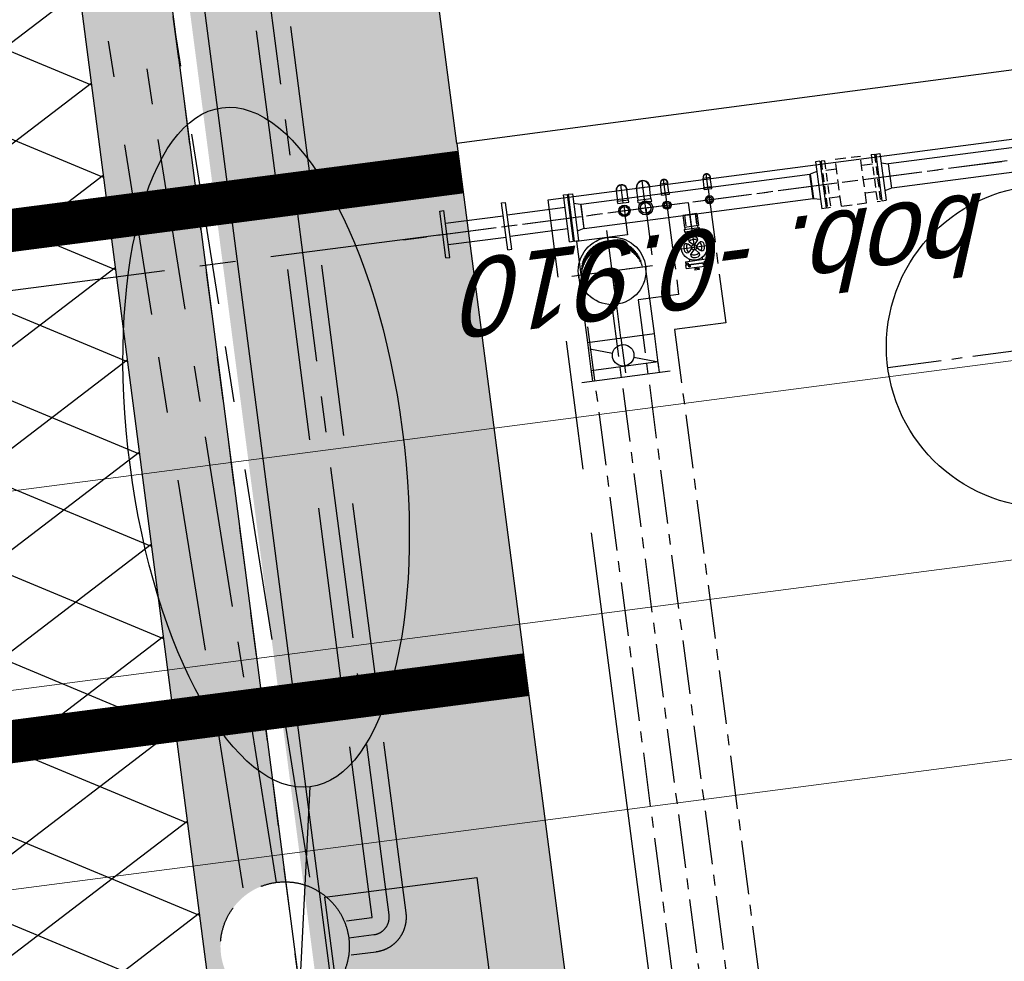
# Model space of a CAD drawing. Extents: x 117893332 to 118394757, y 454959407 to 455669244.
# Tile 244 of 256: x 118245947 to 118250532, y 455260611 to 455264993. Entities that reach past the tile are written whole.
import ezdxf

# ---------------------------------------------------------------- set-up
doc = ezdxf.new("R2010")
doc.units = 0
doc.header["$LTSCALE"] = 200
for name, pattern in [('AM_ISO08W050', [18, 12, -1.5, 3, -1.5]), ('CENTER', [2, 1.25, -0.25, 0.25, -0.25]), ('CENTER2', [1.125, 0.75, -0.125, 0.125, -0.125]), ('DASHED', [19.05, 12.7, -6.35]), ('HIDDEN', [0.375, 0.25, -0.125]), ('Tauw_HIDDEN2', [5.6, 4, -1.6]), ('Tauw_L_Center2', [6.499, 4, -0.833, 0.833, -0.833]), ('TAUW_TROTTOIRBAND_mm', [2, 1, -1])]:
    doc.linetypes.add(name, pattern=pattern)
doc.layers.get('0').update_dxf_attribs({"linetype": 'CONTINUOUS'})
for name, color, linetype in [('0H', 6, 'CENTER'), ('0Hid', 6, 'HIDDEN'), ('0Hu1', 6, 'CONTINUOUS'), ('0Hu2', 6, 'CONTINUOUS'), ('0t', 6, 'CONTINUOUS'), ('EL_N_A_EB00----REVISIE~-_-----', 1, 'CONTINUOUS'), ('GRAAFWERKZAAMHEDEN', 6, 'CONTINUOUS'), ('KABELLOOP', 6, 'CONTINUOUS'), ('LEIDINGLOOP', 6, 'CONTINUOUS'), ('ME_N_D_EB00----hollandia~-_-----', 135, 'CONTINUOUS'), ('WL5771--_T_KANAAL-H', 6, 'CONTINUOUS'), ('WL5772--_R_KANAAL-C', 6, 'CONTINUOUS'), ('WL5772--_R_KANAAL-H', 6, 'CONTINUOUS'), ('WL5773--_HARTLIJN', 6, 'CENTER2'), ('ZU_B_-_EL999---LR_pvc315_vbr11~H_-----', 1, 'Tauw_L_Center2'), ('ZU_B_-_EL999---LR_pvc315_vbr11~W_-----', 8, 'Tauw_HIDDEN2'), ('ZU_B_-_EL999---LW_pvc160_vbr11~H_-----', 1, 'Tauw_L_Center2'), ('ZU_B_-_EL999---LW_pvc160_vbr11~W_-----', 8, 'Tauw_HIDDEN2'), ('ZU_B_-_EL999---SYM_RIOOLINSPECTIEPUT~-_002--', 2, 'Tauw_L_Center2'), ('ZU_B_A_EB00---hSTAAL~-_-----', 1, 'CONTINUOUS'), ('ZU_B_D_EB00----ONDERDEEL~-_-----', 7, 'CONTINUOUS'), ('ZU_N_-_AL999---LB_PE-110_sdr00__18_^200~N_-----', 7, 'CONTINUOUS'), ('ZU_N_-_EL999---LB_PE-110_sdr00~H_-----', 2, 'Tauw_L_Center2'), ('ZU_N_A_EV02----_kant molgoot ov betonstraatsteen~k_-----', 253, 'CONTINUOUS'), ('ZU_N_A_EV09----_Trottoirband_130-150-250~A_-----', 253, 'CONTINUOUS'), ('ZU_N_A_EV09----_Trottoirband_130-150-250~Z_-----', 253, 'TAUW_TROTTOIRBAND_mm'), ('ZU_N_A_HV01----_arcering verharding gv asfalt~v_-----', 253, 'CONTINUOUS'), ('ZU_N_A_HV02----_arcering verharding ov betontegels-halfsteensverband~v_-----', 253, 'CONTINUOUS'), ('ZU_N_A_HV02----molgoot ov betonstraatsteen~v_-----', 253, 'CONTINUOUS'), ('ZU_N_A_HV02AAR-_arcering verharding ov betonstraatsteen-halfsteensverband~v_-----', 253, 'CONTINUOUS')]:
    doc.layers.add(name, color=color, linetype=linetype)
doc.layers.add('AM_7', color=6, linetype='AM_ISO08W050', lineweight=25)
doc.layers.add('ZU_N_-_DX1AMA--_maatvoering_LIN__18_^200', color=7, linetype='CONTINUOUS', lineweight=18)
doc.styles.add('BURO-025', font='Isocp.shx', dxfattribs={"height": 500})
doc.styles.add('NORATT', font='isocp.shx')
doc.styles.add('TAUW-ISOCP', font='tcb_isocp.shx')
doc.styles.add('tcb_isocp', font='tcb_isocp.shx')
doc.dimstyles.new('tzu18-dot_^200', dxfattribs={"dimscale": 200, "dimtxt": 1.8, "dimasz": 3, "dimexe": 2, "dimexo": 0, "dimgap": 0.5, "dimtad": 1, "dimdec": 0, "dimzin": 0, "dimdsep": 46, "dimtxsty": 'TAUW-ISOCP', "dimblk": 'DOTSMALL', "dimcen": 2, "dimdle": 1.5, "dimclre": 8, "dimadec": 0, "dimazin": 0, "dimtp": 1, "dimtm": 1, "dimtfac": 1, "dimtix": 1, "dimtmove": 1, "dimatfit": 3, "dimldrblk": 'DOTSMALL', "dimfxl": 1, "dimtvp": 0.5, "dimtolj": 1, "dimtzin": 0, "dimlwd": -1, "dimlwe": 5, "dimarcsym": 0})
pattern_1 = [(97.41631, (118248804.68, 455213277.58), (-208.2432, -27.10636), []), (187.4163, (118248804.68, 455213277.6), (54.2127, -416.4864), [210, -210]), (187.4163, (118248777.57, 455213485.83), (54.2127, -416.4864), [-210, 210])]

# ---------------------------------------------------------------- blocks, each defined once
blk = doc.blocks.new('_DotSmall')
at = {"color": 0, "linetype": 'ByBlock', "const_width": 0.5}
blk.add_lwpolyline([(-0.0625, 0, 1), (0.0625, 0, 1)], format="xyb", close=True, dxfattribs=at)
blk = doc.blocks.new('*D185')
at = {"layer": 'ZU_N_-_DX1AMA--_maatvoering_LIN__18_^200', "color": 8, "lineweight": 5, "transparency": 16777216}
for p, q in [((118261899.4, 455266446.7), (118262151.5, 455264510)), ((118232096.5, 455261727.3), (118232241, 455260616.7))]:
    blk.add_line(p, q, dxfattribs=at)
at = {"layer": 'ZU_N_-_DX1AMA--_maatvoering_LIN__18_^200', "color": 0, "transparency": 16777216}
blk.add_line((118262397.4, 455264945.4), (118231891.9, 455260974.6), dxfattribs=at)
at = {"layer": 'ZU_N_-_DX1AMA--_maatvoering_LIN__18_^200', "color": 0, "transparency": 16777216, "xscale": 600, "yscale": 600, "zscale": 600}
for p, rotation in [((118262099.9, 455264906.7), 7.416313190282), ((118232189.4, 455261013.3), 187.416313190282)]:
    blk.add_blockref('_DotSmall', p, dxfattribs=dict(at, rotation=rotation))
at = {"layer": 'ZU_N_-_DX1AMA--_maatvoering_LIN__18_^200', "color": 0, "transparency": 16777216, "insert": (118253697.7, 455263530.6), "char_height": 360, "attachment_point": 5, "rotation": 187.4163, "style": 'TAUW-ISOCP'}
blk.add_mtext('\\A1;30163', dxfattribs=at)
blk = doc.blocks.new('*D186')
at = {"layer": 'ZU_N_-_DX1AMA--_maatvoering_LIN__18_^200', "color": 8, "lineweight": 5, "transparency": 16777216}
for p, q in [((118278757.1, 455268641.9), (118279128.1, 455265792.1)), ((118232215.2, 455260815), (118232359.8, 455259704.4))]:
    blk.add_line(p, q, dxfattribs=at)
at = {"layer": 'ZU_N_-_DX1AMA--_maatvoering_LIN__18_^200', "color": 0, "transparency": 16777216}
blk.add_line((118279373.9, 455266227.4), (118232010.7, 455260062.3), dxfattribs=at)
at = {"layer": 'ZU_N_-_DX1AMA--_maatvoering_LIN__18_^200', "color": 0, "transparency": 16777216, "xscale": 600, "yscale": 600, "zscale": 600}
for p, rotation in [((118279076.4, 455266188.7), 7.416313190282), ((118232308.2, 455260101), 187.416313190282)]:
    blk.add_blockref('_DotSmall', p, dxfattribs=dict(at, rotation=rotation))
at = {"layer": 'ZU_N_-_DX1AMA--_maatvoering_LIN__18_^200', "color": 0, "transparency": 16777216, "insert": (118253810.1, 455262617.5), "char_height": 360, "attachment_point": 5, "rotation": 187.4163, "style": 'TAUW-ISOCP'}
blk.add_mtext('\\A1;47163', dxfattribs=at)
blk = doc.blocks.new('*D187')
at = {"layer": 'ZU_N_-_DX1AMA--_maatvoering_LIN__18_^200', "color": 8, "lineweight": 5, "transparency": 16777216}
for p, q in [((118274071.9, 455265335.6), (118274216.5, 455264225)), ((118232334, 455259902.7), (118232478.6, 455258792.1))]:
    blk.add_line(p, q, dxfattribs=at)
at = {"layer": 'ZU_N_-_DX1AMA--_maatvoering_LIN__18_^200', "color": 0, "transparency": 16777216}
blk.add_line((118274462.4, 455264660.3), (118232129.4, 455259150), dxfattribs=at)
at = {"layer": 'ZU_N_-_DX1AMA--_maatvoering_LIN__18_^200', "color": 0, "transparency": 16777216, "xscale": 600, "yscale": 600, "zscale": 600}
for p, rotation in [((118274164.9, 455264621.6), 7.416313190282), ((118232426.9, 455259188.7), 187.416313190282)]:
    blk.add_blockref('_DotSmall', p, dxfattribs=dict(at, rotation=rotation))
at = {"layer": 'ZU_N_-_DX1AMA--_maatvoering_LIN__18_^200', "color": 0, "transparency": 16777216, "insert": (118253928.9, 455261705.2), "char_height": 360, "attachment_point": 5, "rotation": 187.4163, "style": 'TAUW-ISOCP'}
blk.add_mtext('\\A1;42090', dxfattribs=at)
blk = doc.blocks.new('*D197')
at = {"layer": 'ZU_N_-_DX1AMA--_maatvoering_LIN__18_^200', "color": 0, "transparency": 16777216}
blk.add_line((118247646.7, 455234058.2), (118229812, 455371072), dxfattribs=at)
at = {"layer": 'ZU_N_-_DX1AMA--_maatvoering_LIN__18_^200', "color": 8, "lineweight": 5, "transparency": 16777216}
for p, q in [((118229404.5, 455370716.5), (118230247.4, 455370826.2)), ((118239728, 455233330), (118248004.6, 455234407.3))]:
    blk.add_line(p, q, dxfattribs=at)
at = {"layer": 'ZU_N_-_DX1AMA--_maatvoering_LIN__18_^200', "color": 0, "transparency": 16777216, "xscale": 600, "yscale": 600, "zscale": 600}
for p, rotation in [((118229850.8, 455370774.5), 97.41631319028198), ((118247608, 455234355.7), 277.416313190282)]:
    blk.add_blockref('_DotSmall', p, dxfattribs=dict(at, rotation=rotation))
at = {"layer": 'ZU_N_-_DX1AMA--_maatvoering_LIN__18_^200', "color": 0, "transparency": 16777216, "insert": (118247049.4, 455236477.4), "char_height": 360, "attachment_point": 5, "rotation": 97.4163, "style": 'TAUW-ISOCP'}
blk.add_mtext('\\A1;137570', dxfattribs=at)
blk = doc.blocks.new('*D198')
at = {"layer": 'ZU_N_-_DX1AMA--_maatvoering_LIN__18_^200', "color": 0, "transparency": 16777216}
blk.add_line((118248559, 455234176.9), (118230724.3, 455371190.8), dxfattribs=at)
at = {"layer": 'ZU_N_-_DX1AMA--_maatvoering_LIN__18_^200', "color": 8, "lineweight": 5, "transparency": 16777216}
for p, q in [((118230316.8, 455370835.2), (118231159.7, 455370944.9)), ((118239728, 455233330), (118248916.9, 455234526.1))]:
    blk.add_line(p, q, dxfattribs=at)
at = {"layer": 'ZU_N_-_DX1AMA--_maatvoering_LIN__18_^200', "color": 0, "transparency": 16777216, "xscale": 600, "yscale": 600, "zscale": 600}
for p, rotation in [((118230763.1, 455370893.3), 97.41631319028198), ((118248520.3, 455234474.4), 277.416313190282)]:
    blk.add_blockref('_DotSmall', p, dxfattribs=dict(at, rotation=rotation))
at = {"layer": 'ZU_N_-_DX1AMA--_maatvoering_LIN__18_^200', "color": 0, "transparency": 16777216, "insert": (118247961.7, 455236596.2), "char_height": 360, "attachment_point": 5, "rotation": 97.4163, "style": 'TAUW-ISOCP'}
blk.add_mtext('\\A1;137570', dxfattribs=at)
blk = doc.blocks.new('*D200')
at = {"layer": 'ZU_N_-_DX1AMA--_maatvoering_LIN__18_^200', "color": 0, "transparency": 16777216}
blk.add_line((118246647.6, 455234606.1), (118228899.7, 455370953.3), dxfattribs=at)
at = {"layer": 'ZU_N_-_DX1AMA--_maatvoering_LIN__18_^200', "color": 8, "lineweight": 5, "transparency": 16777216}
for p, q in [((118228492.2, 455370597.7), (118229335.1, 455370707.4)), ((118244304.3, 455234603.6), (118247005.5, 455234955.2))]:
    blk.add_line(p, q, dxfattribs=at)
at = {"layer": 'ZU_N_-_DX1AMA--_maatvoering_LIN__18_^200', "color": 0, "transparency": 16777216, "xscale": 600, "yscale": 600, "zscale": 600}
for p, rotation in [((118228938.4, 455370655.8), 97.41631319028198), ((118246608.9, 455234903.6), 277.416313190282)]:
    blk.add_blockref('_DotSmall', p, dxfattribs=dict(at, rotation=rotation))
at = {"layer": 'ZU_N_-_DX1AMA--_maatvoering_LIN__18_^200', "color": 0, "transparency": 16777216, "insert": (118242379.1, 455265229.3), "char_height": 360, "attachment_point": 5, "rotation": 97.4163, "style": 'TAUW-ISOCP'}
blk.add_mtext('\\A1;136897', dxfattribs=at)
blk = doc.blocks.new('M100600')
for p, q in [((-150, 110), (-150, -110)), ((-131, 110), (-150, 110)), ((-131, 110), (-131, -110)), ((140.5, 110), (140.5, -110)), ((159.5, 110), (140.5, 110)), ((159.5, 110), (159.5, -110)), ((431, 110), (431, -110)), ((450, 110), (431, 110)), ((450, 110), (450, -110)), ((-131, 50), (140.5, 50)), ((431, 50), (159.5, 50)), ((-131, -50), (140.5, -50)), ((431, -50), (159.5, -50)), ((-131, -110), (-150, -110)), ((159.5, -110), (140.5, -110)), ((450, -110), (431, -110))]:
    blk.add_line(p, q)
blk = doc.blocks.new('Vof100')
for p, q in [((-57.15, 0), (57.15, 0)), ((57.15, 0), (65.5, -32)), ((-110, -32), (110, -32)), ((-110, -52), (-110, -32)), ((-65.5, -32), (-57.15, 0)), ((110, -52), (110, -32)), ((-110, -52), (110, -52))]:
    blk.add_line(p, q)
blk = doc.blocks.new('Vlf150')
for p, q in [((-142.5, 0), (142.5, 0)), ((-142.5, -20), (-142.5, 0)), ((142.5, -20), (142.5, 0)), ((-142.5, -20), (142.5, -20))]:
    blk.add_line(p, q)
blk = doc.blocks.new('sok-DN25ba')
at = {"color": 0, "linetype": 'ByBlock'}
for p, q in [((19, 0), (-19, 0)), ((0, -19), (0, 19))]:
    blk.add_line(p, q, dxfattribs=at)
for radius in [19, 12.5]:
    blk.add_circle((0, 0), radius)
blk.add_arc((0, 0), 13.5, 180, 90)
blk = doc.blocks.new('sok-DN50va')
for p, q in [((-32.75, 0), (32.75, 0)), ((-32.75, 0), (-32.75, -56)), ((32.75, 0), (32.75, -56)), ((-32.75, -56), (32.75, -56))]:
    blk.add_line(p, q)
at = {"color": 0, "linetype": 'ByBlock'}
blk.add_line((0, -56), (0, 0), dxfattribs=at)
at = {"color": 0, "linetype": 'HIDDEN'}
for p, q in [((-26, 0), (-26, -56)), ((-25, 0), (-25, -56)), ((25, 0), (25, -56)), ((26, 0), (26, -56))]:
    blk.add_line(p, q, dxfattribs=at)
blk = doc.blocks.new('Afsluitdop_DN50')
for p, q in [((-49, -16.5), (-49, 0)), ((-49, 0), (49, 0)), ((-45.6, 0), (-45.6, 9.2)), ((-38, 9.2), (-45.6, 9.2)), ((-38, 5), (-40.5, 5)), ((-40.5, 5), (-40.5, 0)), ((-38, 9.2), (-38, 5)), ((38, 9.2), (45.6, 9.2)), ((38, 9.2), (38, 5)), ((38, 5), (40.5, 5)), ((40.5, 5), (40.5, 0)), ((45.6, 0), (45.6, 9.2)), ((49, -16.5), (49, 0)), ((-49, -16.5), (49, -16.5)), ((-10, -21.5), (10, -21.5)), ((-10, -21.5), (-10, -26.5)), ((-10, -26.5), (10, -26.5)), ((-5, -16.5), (-5, -21.5)), ((5, -16.5), (5, -21.5)), ((10, -21.5), (10, -26.5))]:
    blk.add_line(p, q)
blk = doc.blocks.new('A$C7C78758B')
at = {"layer": '0H'}
for p, q in [((0, -750), (0, 750)), ((-750, 0), (750, 0))]:
    blk.add_line(p, q, dxfattribs=at)
at = {"layer": '0Hid'}
for radius in [92.5, 38]:
    blk.add_circle((0, 0), radius, dxfattribs=at)
at = {"layer": '0Hu2'}
blk.add_circle((0, 0), 750, dxfattribs=at)
blk = doc.blocks.new('sok-DN40ba')
at = {"color": 0, "linetype": 'ByBlock'}
for p, q in [((-26.2, 0), (26.8, 0)), ((0, 26.5), (0, -26.5))]:
    blk.add_line(p, q, dxfattribs=at)
for radius in [26.5, 20]:
    blk.add_circle((0.3, 0), radius)
blk.add_arc((0.3, 0), 21, 180, 90)
blk = doc.blocks.new('knie90-DN25ba')
for p, q in [((-52.6, 18.2), (-52.6, -18.2)), ((-52.6, 18.2), (-43.2, 18.2)), ((-43.2, 18.2), (-43.2, -18.2)), ((-43.2, 16.9), (0, 16.9)), ((-52.6, -18.2), (-43.2, -18.2)), ((-43.2, -16.9), (0, -16.9))]:
    blk.add_line(p, q)
at = {"color": 0, "linetype": 'ByBlock'}
for p, q in [((-52.6, 0), (18.2, 0)), ((0, 18.2), (0, -18.2))]:
    blk.add_line(p, q, dxfattribs=at)
for radius, start, end in [(18.2, 247.8084, 112.1916), (16.9, 270, 90)]:
    blk.add_arc((0, 0), radius, start, end)
blk = doc.blocks.new('*X118')
at = {"color": 0}
for p, q in [((-0.11, 0.363), (-0.11, 0.439)), ((-0.1, 0.365), (-0.1, 0.441)), ((-0.09, 0.367), (-0.09, 0.443)), ((-0.08, 0.369), (-0.08, 0.445)), ((-0.07, 0.371), (-0.07, 0.447)), ((-0.06, 0.372), (-0.06, 0.448)), ((-0.05, 0.374), (-0.05, 0.449)), ((-0.04, 0.375), (-0.04, 0.45)), ((-0.03, 0.375), (-0.03, 0.451)), ((-0.02, 0.376), (-0.02, 0.452)), ((-0.01, 0.376), (-0.01, 0.452)), ((0, 0.376), (0, 0.452)), ((0.01, 0.376), (0.01, 0.452)), ((0.02, 0.376), (0.02, 0.452)), ((0.03, 0.375), (0.03, 0.451)), ((0.04, 0.375), (0.04, 0.45)), ((0.05, 0.374), (0.05, 0.449)), ((0.06, 0.372), (0.06, 0.448)), ((0.07, 0.371), (0.07, 0.447)), ((0.08, 0.369), (0.08, 0.445)), ((0.09, 0.367), (0.09, 0.443)), ((0.1, 0.365), (0.1, 0.441)), ((0.11, 0.363), (0.11, 0.439)), ((-0.34, 0.226), (-0.34, 0.298)), ((-0.33, 0.237), (-0.33, 0.309)), ((-0.32, 0.247), (-0.32, 0.319)), ((-0.31, 0.256), (-0.31, 0.329)), ((-0.3, 0.265), (-0.3, 0.338)), ((-0.29, 0.273), (-0.29, 0.347)), ((-0.28, 0.281), (-0.28, 0.355)), ((-0.27, 0.289), (-0.27, 0.363)), ((-0.26, 0.296), (-0.26, 0.37)), ((-0.25, 0.302), (-0.25, 0.377)), ((-0.24, 0.309), (-0.24, 0.383)), ((-0.23, 0.315), (-0.23, 0.389)), ((-0.22, 0.32), (-0.22, 0.395)), ((-0.21, 0.326), (-0.21, 0.4)), ((-0.2, 0.331), (-0.2, 0.405)), ((-0.19, 0.335), (-0.19, 0.41)), ((-0.18, 0.34), (-0.18, 0.415)), ((-0.17, 0.344), (-0.17, 0.419)), ((-0.16, 0.348), (-0.16, 0.423)), ((-0.15, 0.351), (-0.15, 0.426)), ((-0.14, 0.355), (-0.14, 0.43)), ((-0.13, 0.358), (-0.13, 0.433)), ((-0.12, 0.36), (-0.12, 0.436)), ((0.12, 0.36), (0.12, 0.436)), ((0.13, 0.358), (0.13, 0.433)), ((0.14, 0.355), (0.14, 0.43)), ((0.15, 0.351), (0.15, 0.426)), ((0.16, 0.348), (0.16, 0.423)), ((0.17, 0.344), (0.17, 0.419)), ((0.18, 0.34), (0.18, 0.415)), ((0.19, 0.335), (0.19, 0.41)), ((0.2, 0.331), (0.2, 0.405)), ((0.21, 0.326), (0.21, 0.4)), ((0.22, 0.32), (0.22, 0.395)), ((0.23, 0.315), (0.23, 0.389)), ((0.24, 0.309), (0.24, 0.383)), ((0.25, 0.302), (0.25, 0.377)), ((0.26, 0.296), (0.26, 0.37)), ((0.27, 0.289), (0.27, 0.363)), ((0.28, 0.281), (0.28, 0.355)), ((0.29, 0.273), (0.29, 0.347)), ((0.3, 0.265), (0.3, 0.338)), ((0.31, 0.256), (0.31, 0.329)), ((0.32, 0.247), (0.32, 0.319)), ((0.33, 0.237), (0.33, 0.309)), ((0.34, 0.226), (0.34, 0.298)), ((-0.42, 0.104), (-0.42, 0.167)), ((-0.41, 0.125), (-0.41, 0.191)), ((-0.4, 0.143), (-0.4, 0.211)), ((-0.39, 0.16), (-0.39, 0.229)), ((-0.38, 0.175), (-0.38, 0.245)), ((-0.37, 0.189), (-0.37, 0.26)), ((-0.36, 0.203), (-0.36, 0.273)), ((-0.35, 0.215), (-0.35, 0.286)), ((0.35, 0.215), (0.35, 0.286)), ((0.36, 0.203), (0.36, 0.273)), ((0.37, 0.189), (0.37, 0.26)), ((0.38, 0.175), (0.38, 0.245)), ((0.39, 0.16), (0.39, 0.229)), ((0.4, 0.143), (0.4, 0.211)), ((0.41, 0.125), (0.41, 0.191)), ((0.42, 0.104), (0.42, 0.167)), ((-0.45, 0.011), (-0.45, 0.044)), ((-0.44, 0.05), (-0.44, 0.104)), ((-0.43, 0.079), (-0.43, 0.14)), ((0.43, 0.079), (0.43, 0.14)), ((0.44, 0.05), (0.44, 0.104)), ((0.45, 0.011), (0.45, 0.044))]:
    blk.add_line(p, q, dxfattribs=at)
blk = doc.blocks.new('karods')
blk.add_circle((0, 0), 0.5)
at = {"layer": 'WL5773--_HARTLIJN'}
for p, q in [((0, -0.6), (0, 0.6)), ((-0.6, 0), (0.6, 0))]:
    blk.add_line(p, q, dxfattribs=at)
at = {"layer": 'WL5771--_T_KANAAL-H', "color": 1}
blk.add_blockref('*X118', (0, 0), dxfattribs=at)
blk = doc.blocks.new('OBO31500090SH')
blk.add_lwpolyline([(-157.5, 0), (-157.5, -315), (157.5, -315), (157.5, 0)])
at = {"layer": 'WL5773--_HARTLIJN'}
for p, q in [((0, -315), (0, 157.5)), ((-157.5, 0), (157.5, 0))]:
    blk.add_line(p, q, dxfattribs=at)
at = {"xscale": 315, "yscale": 315, "zscale": 315}
blk.add_blockref('karods', (0, 0), dxfattribs=at)
blk = doc.blocks.new('karo')
for p, q in [((1, 0.5), (0, 0.5)), ((0, -0.5), (1, -0.5))]:
    blk.add_line(p, q)
at = {"layer": 'WL5773--_HARTLIJN'}
blk.add_line((0, 0), (1, 0), dxfattribs=at)
blk = doc.blocks.new('orn_a_k315-315-50')
for points in [[(-207.5, 50), (207.5, 50)], [(-157.5, 50), (-157.5, 0), (157.5, 0), (157.5, 50)]]:
    blk.add_lwpolyline(points)
at = {"color": 2, "style": 'NORATT'}
for tag, p, flags in [('ROS_TYPE', (239.2, 134.2), 8), ('ROS_M3H', (239.2, 124.2), 8), ('ROS_M3H_G', (239.2, 114.2), 8), ('ROS_ZIJDE', (239.2, 104.2), 9), ('ROS_STAT', (239.2, 94.2), 9)]:
    blk.add_attdef(tag, p, '', height=6.25, dxfattribs=dict(at, flags=flags))
blk = doc.blocks.new('ORK31500000')
at = {"layer": 'WL5772--_R_KANAAL-H'}
for p, q in [((48.3, 12.9), (152.1, 40.8)), ((-48.3, -12.9), (-152.1, -40.8))]:
    blk.add_line(p, q, dxfattribs=at)
blk.add_circle((0, 0), 50, dxfattribs=at)
blk = doc.blocks.new('A$C1C6364B6')
at = {"layer": 'WL5772--_R_KANAAL-C', "rotation": 57.19128459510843}
blk.add_blockref('ORK31500000', (816.5, 310), dxfattribs=at)
at = {"layer": 'ZU_B_A_EB00---hSTAAL~-_-----'}
for name, p, rotation in [('orn_a_k315-315-50', (868, 310), 270), ('OBO31500090SH', (420, 310), 90)]:
    blk.add_blockref(name, p, dxfattribs=dict(at, rotation=rotation))
at = {"layer": 'ZU_B_A_EB00---hSTAAL~-_-----', "xscale": 163.0211543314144, "yscale": 315, "zscale": 315}
blk.add_blockref('karo', (735, 310), dxfattribs=at)
blk = doc.blocks.new('sok-DN50ba')
at = {"color": 0, "linetype": 'ByBlock'}
for p, q in [((-32.75, 0), (32.75, 0)), ((0, -32.75), (0, 32.75))]:
    blk.add_line(p, q, dxfattribs=at)
for radius in [32.75, 25]:
    blk.add_circle((0, 0), radius)
blk.add_arc((0, 0), 26, 180, 90)
blk = doc.blocks.new('knie90-DN40ba')
for p, q in [((-59.2, 25.5), (-59.2, -25.5)), ((-59.2, 25.5), (-48.6, 25.5)), ((-48.6, 25.5), (-48.6, -25.5)), ((-48.6, 24.1), (0, 24.1)), ((-59.2, -25.5), (-48.6, -25.5)), ((-48.6, -24.1), (0, -24.1))]:
    blk.add_line(p, q)
at = {"color": 0, "linetype": 'ByBlock'}
for p, q in [((-59.2, 0), (25.5, 0)), ((0, 25.3), (0, -25.6))]:
    blk.add_line(p, q, dxfattribs=at)
for radius, start, end in [(25.5, 250.5457, 107.4793), (24.2, 270, 90)]:
    blk.add_arc((0, -0.1), radius, start, end)
blk = doc.blocks.new('knie90-DN50ba')
for p, q in [((-68.7, 31.7), (-68.7, -31.7)), ((-68.7, 31.7), (-56.5, 31.7)), ((-56.5, 31.7), (-56.5, -31.7)), ((-56.5, 30.1), (0, 30.1)), ((-68.7, -31.7), (-56.5, -31.7)), ((-56.5, -30.1), (0, -30.1))]:
    blk.add_line(p, q)
at = {"color": 0, "linetype": 'ByBlock'}
for p, q in [((-68.7, 0), (31.7, 0)), ((0, 31.5), (0, -31.8))]:
    blk.add_line(p, q, dxfattribs=at)
for radius, start, end in [(31.7, 251.3328, 107.0284), (30.2, 270, 90)]:
    blk.add_arc((0, -0.1), radius, start, end)
blk = doc.blocks.new('slibverwerkingsgebouw')
at = {"layer": '0H'}
for p, q in [((18145, 7287.4), (18147.5, 3657.9)), ((18145.1, 7262.4), (18147.1, 4312.4)), ((18032.1, 6649.3), (10435.2, 6644.1)), ((18032.3, 6409.3), (18032.1, 6649.3)), ((17726.8, 6524.2), (10560.3, 6519.3)), ((17726.9, 6399.2), (10685.4, 6394.4)), ((17727, 6209.1), (17726.9, 6399.2)), ((18126.6, 6409.4), (18032.3, 6409.3)), ((18145.7, 6309.4), (17925.2, 6309.3)), ((17566.6, 6249), (10835.5, 6244.5)), ((17566.7, 6009), (17566.6, 6249)), ((18195.5, 6209.5), (17727, 6209.1)), ((18145.8, 6109.4), (17925.3, 6109.3)), ((18195.6, 6009.9), (17566.7, 6009))]:
    blk.add_line(p, q, dxfattribs=at)
at = {"layer": '0Hid'}
for p, q in [((18081.3, 5455.4), (18081.4, 5404.8)), ((18211.2, 5455.5), (18211.3, 5404.9)), ((18036.3, 5404.8), (18256.3, 5404.9)), ((18036.3, 5404.8), (18036.4, 5286.8)), ((18256.3, 5404.9), (18256.4, 5287)), ((18036.4, 5286.8), (18256.4, 5287)), ((18081.5, 5236.3), (18081.4, 5286.8)), ((18211.4, 5236.4), (18211.4, 5286.9))]:
    blk.add_line(p, q, dxfattribs=at)
at = {"layer": '0Hu1'}
for p, q in [((18144.9, 7447.5), (18145, 7339.6)), ((18088.4, 6605.3), (18202.7, 6605.4)), ((18088.4, 6605.3), (18089.1, 5530.9)), ((18202.7, 6605.4), (18203.4, 5530.9)), ((17847.7, 6139.4), (17847.7, 6147.2)), ((17852.7, 6147.2), (17847.7, 6147.2)), ((17852.7, 6142.2), (17852.7, 6147.2)), ((17857.7, 6060.2), (17857.7, 6158.2)), ((17873.7, 6158.2), (17857.7, 6158.2)), ((17873.7, 6158.2), (17873.7, 6060.2)), ((17935.1, 6169.3), (17935.2, 6049.3)), ((18012.7, 6144.5), (18012.7, 6074.2)), ((18022.7, 6144.5), (18012.7, 6144.5)), ((18022.7, 6144.5), (18022.7, 6074.2)), ((17857.7, 6139.4), (17847.7, 6139.4)), ((17857.7, 6142.2), (17852.7, 6142.2)), ((17883.3, 6139.4), (17873.7, 6139.4)), ((17921.9, 6114.1), (17908.9, 6127.1)), ((17921.9, 6104.5), (17908.9, 6091.5)), ((17930.4, 6122.6), (17917.4, 6135.6)), ((17940, 6122.6), (17953, 6135.6)), ((17948.5, 6114.1), (17961.5, 6127.1)), ((17948.5, 6104.5), (17961.5, 6091.5)), ((17987, 6139.5), (18012.7, 6139.5)), ((18022.7, 6139.5), (18032.7, 6139.5)), ((17847.7, 6079.1), (17847.7, 6071.2)), ((17857.7, 6079.1), (17847.7, 6079.1)), ((17852.7, 6071.2), (17847.7, 6071.2)), ((17852.7, 6076.2), (17852.7, 6071.2)), ((17857.7, 6076.2), (17852.7, 6076.2)), ((17873.7, 6060.2), (17857.7, 6060.2)), ((17883.3, 6079.1), (17873.7, 6079.1)), ((17930.4, 6096), (17917.4, 6083)), ((17940, 6096), (17953, 6083)), ((17987.1, 6079.2), (18012.7, 6079.2)), ((18022.7, 6074.2), (18012.7, 6074.2)), ((18022.7, 6079.2), (18032.7, 6079.2)), ((18089.1, 5530.9), (18203.4, 5530.9)), ((18089.3, 5160.8), (18203.6, 5160.9)), ((18090.3, 3812.3), (18089.3, 5160.8)), ((18204.6, 3812.4), (18203.6, 5160.9))]:
    blk.add_line(p, q, dxfattribs=at)
for radius in [60, 12.4]:
    blk.add_circle((17935.2, 6109.3), radius, dxfattribs=at)
for centre, radius, start, end in [((17925.8, 6144), 12, 105.0391, 225.0391), ((17935.2, 6109.3), 35.8, 55.8026, 124.2756), ((17935.2, 6109.3), 48, 75.0391, 105.0391), ((17944.5, 6144.1), 12, 315.0391, 75.0391), ((17935.2, 6109.3), 48, 165.0391, 195.0391), ((17900.4, 6118.6), 12, 45.0391, 165.0391), ((17935.2, 6109.3), 35.8, 145.8026, 214.2755), ((17919.3, 6111.5), 3.6, 351.8981, 45.0391), ((17919.3, 6107), 3.6, 315.0391, 8.18), ((17937.4, 6125.1), 3.6, 261.8981, 315.0391), ((17951, 6111.6), 3.6, 135.0391, 188.18), ((17951, 6107), 3.6, 171.8981, 225.0391), ((17970, 6118.6), 12, 15.0391, 135.0391), ((17935.2, 6109.3), 35.8, 325.8026, 34.2755), ((17935.2, 6109.3), 48, 345.0391, 15.0391), ((17900.4, 6099.9), 12, 195.0391, 315.0391), ((17925.9, 6074.5), 12, 135.0391, 255.0391), ((17935.2, 6109.3), 35.8, 235.8026, 304.2756), ((17935.2, 6109.3), 48, 255.0391, 285.0391), ((17937.5, 6093.4), 3.6, 45.0391, 98.18), ((17944.5, 6074.5), 12, 285.0391, 45.0391), ((17970, 6100), 12, 225.0391, 345.0391)]:
    blk.add_arc(centre, radius, start, end, dxfattribs=at)
at = {"layer": 'AM_7'}
for p, q in [((3478.3, 6745.2), (18242, 6755.3)), ((18242, 6755.3), (18245.8, 1278.7))]:
    blk.add_line(p, q, dxfattribs=at)
at = {"color": 1, "linetype": 'CENTER', "rotation": 180.0390652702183}
blk.add_blockref('sok-DN40ba', (18145.6, 6409.4), dxfattribs=at)
at = {"layer": '0H', "xscale": -1, "rotation": 270.0390618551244}
blk.add_blockref('sok-DN50va', (18088.7, 6109.4), dxfattribs=at)
at = {"layer": '0Hid', "color": 1, "linetype": 'CENTER', "rotation": 0.03906527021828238}
for p in [(18248.1, 6209.9), (18248.2, 6009.9)]:
    blk.add_blockref('knie90-DN25ba', p, dxfattribs=at)
at = {"layer": '0Hid', "yscale": 0.7719298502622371}
for p, xscale, zscale, rotation in [((18146.3, 5470.9), -0.7719298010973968, 0.7719298, 0.03906259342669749), ((18146.4, 5220.9), 0.7719298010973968, 0.7719298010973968, 180.0390625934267)]:
    blk.add_blockref('Vlf150', p, dxfattribs=dict(at, xscale=xscale, zscale=zscale, rotation=rotation))
at = {"layer": '0Hid', "rotation": 270.0390618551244}
blk.add_blockref('A$C7C78758B', (17264.8, 4537.2), dxfattribs=at)
at = {"layer": '0Hu1', "rotation": 90.03906185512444}
blk.add_blockref('M100600', (18145.4, 6812.4), dxfattribs=at)
at = {"layer": '0Hu1', "color": 1, "linetype": 'CENTER', "rotation": 180.0390652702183}
for name, p in [('Vof100', (18145.5, 6607.4)), ('sok-DN25ba', (18145.8, 6209.4)), ('sok-DN25ba', (18145.9, 6009.8)), ('Vof100', (18146.5, 5162.9))]:
    blk.add_blockref(name, p, dxfattribs=at)
at = {"layer": '0Hu1', "xscale": -1, "rotation": 270.0390618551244}
blk.add_blockref('Afsluitdop_DN50', (17856.2, 6109.2), dxfattribs=at)
at = {"layer": '0Hu1', "color": 1, "linetype": 'CENTER', "xscale": -1, "rotation": 0.03906527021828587}
blk.add_blockref('Vof100', (18146.2, 5528.9), dxfattribs=at)
at = {"layer": '0t', "color": 1, "linetype": 'CENTER', "rotation": 0.03906527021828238}
for name, p in [('knie90-DN40ba', (18242.3, 6410)), ('sok-DN50ba', (18145.7, 6309.4)), ('knie90-DN50ba', (18242.3, 6309.5))]:
    blk.add_blockref(name, p, dxfattribs=at)
at = {"layer": 'ZU_B_A_EB00---hSTAAL~-_-----', "rotation": 180.0390652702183}
blk.add_blockref('A$C1C6364B6', (18295.4, 6812.5), dxfattribs=at)
blk = doc.blocks.new('A$C051E189E')
at = {"layer": 'LEIDINGLOOP', "linetype": 'DASHED', "const_width": 200}
for points in [[(70397.8, -59423.6), (70397.8, -55943.8)], [(72757.8, -55943.8), (72756.9, -59423.2), (72756.9, -59423.2)]]:
    blk.add_lwpolyline(points, dxfattribs=at)
blk = doc.blocks.new('A$C6DFC50BF')
at = {"layer": 'GRAAFWERKZAAMHEDEN'}
blk.add_line((61163.5, -56735.5), (70009.9, -58359.8), dxfattribs=at)
blk.add_lwpolyline([(62068.1, -58359.8), (69491.3, -58359.8), (69491.3, -59073.5), (62068.1, -59073.5)], close=True, dxfattribs=at)
blk.add_ellipse((71603.6, -58359.8), major_axis=(1593.7, 0), ratio=0.401169, dxfattribs=at)
at = {"layer": 'KABELLOOP', "linetype": 'DASHED', "const_width": 200}
for points in [[(70397.8, -59423.6), (70397.8, -55943.8)], [(72757.8, -55943.8), (72756.9, -59423.2), (72756.9, -59423.2)]]:
    blk.add_lwpolyline(points, dxfattribs=at)
at = {"layer": 'GRAAFWERKZAAMHEDEN', "color": 2, "style": 'BURO-025'}
blk.add_text('SLEUFBREEDTE=1000mm', height=500, rotation=359.9837, dxfattribs=at).set_placement((62102.2, -58969.5))

msp = doc.modelspace()

# ---------------------------------------------------------------- hatches: boundary and pattern name
at = {"layer": 'ZU_N_A_HV01----_arcering verharding gv asfalt~v_-----'}
h = msp.add_hatch(dxfattribs=at)
h.set_pattern_fill('ASFALT', color=256, scale=3000)
h.set_pattern_definition([(157.41631, (118248804.68, 455213277.6), (-144.0122, -346.24485), []), (217.41631, (118248804.68, 455213277.6), (227.85075, -297.8406), [])])
h.paths.add_polyline_path([(118253562.5, 455173882.8, -0.413671), (118245855.8, 455163886.8), (118232779.4, 455162183.4, -0.239601), (118226539.3, 455164396.4), (118222931.6, 455163926.7), (118222383.7, 455168135.5), (118218106.9, 455167574.6), (118214434.7, 455164219.5), (118215506.4, 455155986.2), (118286398.3, 455165214), (118285827.7, 455169598.1), (118269443.6, 455167465.5, -0.414214), (118257765.8, 455176453.3), (118256227.9, 455188268.7, -0.414214), (118265215.7, 455199946.5), (118292266.1, 455203467.5), (118291600.1, 455208584.4), (118288512.1, 455208182.4, -0.414214), (118286360.3, 455209838.5), (118282082.5, 455242702.4), (118277103.6, 455242054.3, -0.414214), (118269661, 455247782.5), (118267518.7, 455264240.6), (118262945.7, 455263645.4), (118267639.6, 455227475.9), (118267223.1, 455227422), (118267223.1, 455227421.8), (118252708.4, 455225559), (118252749.8, 455225241.2), (118251437.4, 455225070.9), (118250715, 455230620.6), (118243327.3, 455287376.9), (118243629.7, 455287416.2), (118243124.4, 455290872.4), (118240928.7, 455307740.1, -0.414214), (118245603.8, 455313814.3), (118274546.5, 455317581.7), (118274030.2, 455321548.3), (118245583.3, 455317845.4, -0.414214), (118239509, 455322520.5), (118233549.8, 455368302.3, 0.414214), (118222813.3, 455376565.6), (118207809.9, 455374612.7, 0.414214), (118199546.6, 455363876.2), (118205505.9, 455318094.4, -0.414212), (118200830.9, 455312020.1), (118163460.6, 455307155.6), (118165370.9, 455292480.2), (118168069.6, 455292831.5), (118168020.6, 455293207.6, -0.414213), (118177008.5, 455304885.4), (118193278.4, 455307003.2, -0.134342), (118196112.3, 455306610.7), (118204322.8, 455303093.5), (118205538.1, 455305921.5, -0.264812), (118209818.1, 455309156.2), (118230144.2, 455311802, -0.414214), (118236218.5, 455307127), (118240860.1, 455271468.1, -0.414214), (118236185, 455265393.9), (118214173, 455262528.6), (118214897.7, 455256960.6, -0.414214), (118212810.3, 455254248.5), (118211683.3, 455254101.8), (118212034, 455251407.1), (118215577.2, 455248630.1), (118219142.1, 455249094.1), (118218436.6, 455254511.8, -0.414229), (118220524, 455257224), (118236969.8, 455259364.7, -0.414213), (118243044, 455254689.7), (118246252.7, 455230039.7)])
h.paths.add_polyline_path([(118261528.7, 455214269.2, -0.414214), (118263616.1, 455216981.4), (118275257.9, 455218496.7, -0.414214), (118277970, 455216409.4), (118278976.7, 455208675.7, -0.414214), (118276889.3, 455205963.6), (118274097.8, 455205600.3, -0.414214), (118272506.4, 455206825.1), (118272485.3, 455206987.6), (118269242.6, 455206565.5), (118269263.8, 455206403, -0.414214), (118268038.9, 455204811.6), (118265247.5, 455204448.2, -0.414214), (118262535.4, 455206535.6)], flags=16)
h.paths.add_polyline_path([(118241537.9, 455300913.5), (118240100, 455300726.2), (118239912.7, 455302164.1), (118241350.6, 455302351.4)], flags=16)
h.paths.add_polyline_path([(118240440.7, 455309039.9), (118239002.9, 455308852.6), (118238815.6, 455310290.4), (118240253.4, 455310477.7)], flags=16)
h.paths.add_polyline_path([(118229627.9, 455315768.6), (118215546.7, 455313935.7, -0.414214), (118209472.4, 455318610.7), (118204138, 455359592.1, -0.414239), (118213125.7, 455371270.9), (118217290.6, 455371813, -0.414214), (118228968.4, 455362825.1), (118234303, 455321842.8, -0.414214)], flags=16)
h.paths.add_polyline_path([(118229573.7, 455316185), (118215492.5, 455314352.1, -0.414214), (118209888.9, 455318664.9), (118204554.5, 455359646.4, -0.41424), (118213180, 455370854.4), (118217344.8, 455371396.5, -0.414214), (118228551.9, 455362770.9), (118233886.5, 455321788.6, -0.414214)], flags=0)
h.paths.add_polyline_path([(118232786.1, 455366810.1), (118231546.6, 455366648.6), (118231359.3, 455368086.5), (118232598.8, 455368248)], flags=0)
at = {"layer": 'ZU_N_A_HV02----_arcering verharding ov betontegels-halfsteensverband~v_-----'}
h = msp.add_hatch(dxfattribs=at)
h.set_pattern_fill('TEGELS', color=256, scale=1200)
h.set_pattern_definition([(97.4163, (118248804.68, 455213277.58), (-297.4903, -38.7234), []), (187.4163, (118248804.68, 455213277.58), (38.7234, -297.4903), [300, -300]), (187.4163, (118248785.3, 455213426.33), (38.7234, -297.4903), [-300, 300])])
h.paths.add_polyline_path([(118278797.8, 455275302), (118282155.1, 455249509.7), (118281628, 455249441.1, 0.40884), (118275544.1, 455254035.1, 0.414213), (118270851, 455247937.4, 0.414214), (118276948.7, 455243244.3), (118282393.7, 455243953.1), (118282475, 455243328.3), (118277030, 455242619.6, -0.414214), (118270226.2, 455247856.1), (118268064.6, 455264463), (118267915.8, 455264443.6), (118262361.2, 455263720.6), (118262374.8, 455263615.9), (118259791, 455263277.8), (118258893.8, 455270189.9), (118247423.9, 455268677.9), (118247098.8, 455271175.8), (118246029, 455271036.6), (118246016.1, 455271135.7), (118271409.6, 455274441.1), (118270783.6, 455279250.4, 0.01833), (118271686.5, 455280061.2), (118272414.2, 455274471)])
h.paths.add_polyline_path([(118275200, 455256671.9, -1), (118273935.1, 455266389.9, -1)], flags=16)
h.paths.add_polyline_path([(118278757, 455268641), (118261899.4, 455266446.7), (118261318.5, 455270909.9), (118278176, 455273104.2)], flags=16)
h.paths.add_polyline_path([(118277060.1, 455243154.9), (118277098.8, 455242857.4), (118276801.3, 455242818.7), (118276762.6, 455243116.2)], flags=16)
at = {"layer": 'ZU_N_A_HV02----molgoot ov betonstraatsteen~v_-----'}
h = msp.add_hatch(dxfattribs=at)
h.set_pattern_fill('BRICK', color=256, scale=33.07086)
h.set_pattern_definition(pattern_1)
h.paths.add_polyline_path([(118236130.8, 455265810.4), (118213702.3, 455262890.9), (118213756.5, 455262474.4), (118214481.2, 455256906.4, -0.414214), (118212756.1, 455254665), (118211212.6, 455254464), (118211639.7, 455251182.5), (118215456.8, 455248190.8), (118219612.8, 455248731.8), (118218853.1, 455254566, -0.41423), (118220578.2, 455256807.5), (118237024, 455258948.2, -0.414214), (118242627.6, 455254635.5), (118245836.2, 455229985.5), (118253115.1, 455174065.7, -0.421725), (118245799.5, 455164303), (118232725.2, 455162599.9, -0.247725), (118226700.8, 455164841), (118223293.5, 455164399.8), (118222746, 455168606.4), (118217921.3, 455167973.9), (118213990, 455164382.1), (118215144.2, 455155515.5), (118286452.5, 455164797.5), (118286398.3, 455165214), (118215506.4, 455155986.2), (118214434.7, 455164219.5), (118218106.9, 455167574.6), (118222383.7, 455168135.5), (118222931.6, 455163926.7), (118226539.3, 455164396.4, 0.239601), (118232779.4, 455162183.4), (118245855.8, 455163886.8, 0.413671), (118253562.5, 455173882.8), (118246252.7, 455230039.7), (118243044, 455254689.7, 0.414213), (118236969.8, 455259364.7), (118220524, 455257224, 0.414229), (118218436.6, 455254511.8), (118219142.1, 455249094.1), (118215577.2, 455248630.1), (118212034, 455251407.1), (118211683.3, 455254101.8), (118212810.3, 455254248.5, 0.414214), (118214897.7, 455256960.6), (118214173, 455262528.6), (118236185, 455265393.9, 0.414214), (118240860.1, 455271468.1), (118236218.5, 455307127, 0.414214), (118230144.2, 455311802), (118209818.1, 455309156.2, 0.264812), (118205538.1, 455305921.5), (118204322.8, 455303093.5), (118196112.3, 455306610.7, 0.134342), (118193278.4, 455307003.2), (118177008.5, 455304885.4, 0.414213), (118168020.6, 455293207.6), (118168069.6, 455292831.5), (118168486.1, 455292885.7), (118168437.1, 455293261.8, -0.414213), (118177062.7, 455304468.9), (118193332.6, 455306586.7, -0.134342), (118195946.9, 455306224.6), (118199133.4, 455304859.6), (118204543.5, 455302542), (118205924.4, 455305755.6, -0.264823), (118209872.9, 455308739.8), (118222173, 455310340.9), (118230198.4, 455311385.5, -0.414214), (118235802, 455307072.8), (118240443.6, 455271413.9, -0.414214)])
h = msp.add_hatch(dxfattribs=at)
h.set_pattern_fill('BRICK', color=256, scale=33.07086)
h.set_pattern_definition(pattern_1)
h.paths.add_polyline_path([(118250715, 455230620.6), (118251437.4, 455225070.9), (118252749.8, 455225241.2), (118252695.5, 455225658.2), (118251799.7, 455225541.6), (118247263.4, 455260391.7, -0.036201), (118247220.9, 455260383, -1), (118247143.4, 455260978, -0.036201), (118247186.7, 455260980.5), (118243743.7, 455287431.1), (118243327.3, 455287376.9)])
at = {"layer": 'ZU_N_A_HV02AAR-_arcering verharding ov betonstraatsteen-halfsteensverband~v_-----'}
h = msp.add_hatch(dxfattribs=at)
h.set_pattern_fill('BRICK', color=256, scale=33.07086, angle=90, style=0)
h.set_pattern_definition([(187.4163, (118248804.68, 455213277.58), (27.1064, -208.2432), []), (277.4163, (118248804.68, 455213277.6), (416.4864, 54.2127), [210, -210]), (277.4163, (118248596.43, 455213250.48), (416.4864, 54.2127), [-210, 210])])
h.paths.add_polyline_path([(118245959.6, 455271027.5), (118251879, 455225551.9), (118252695.6, 455225658.2), (118250096.7, 455245938), (118250380.5, 455246024.3), (118247098.8, 455271175.8)])

# ---------------------------------------------------------------- linework, layer by layer
at = {"layer": 'ZU_B_-_EL999---LR_pvc315_vbr11~H_-----'}
for points in [[(118246718.4, 455263645.5), (118246515.8, 455264917.5)], [(118247143.4, 455260978), (118246749.9, 455263447.9)]]:
    msp.add_lwpolyline(points, dxfattribs=at)
at = {"layer": 'ZU_B_-_EL999---LR_pvc315_vbr11~W_-----'}
for points in [[(118246873.9, 455263670.3), (118246671.3, 455264942.2)], [(118246562.9, 455263620.7), (118246360.2, 455264892.7)], [(118247298.9, 455261002.8), (118246905.4, 455263472.7)], [(118246987.9, 455260953.2), (118246594.4, 455263423.1)]]:
    msp.add_lwpolyline(points, dxfattribs=at)
at = {"layer": 'ZU_B_-_EL999---LW_pvc160_vbr11~H_-----'}
msp.add_lwpolyline([(118247479.6, 455260719.3), (118247596.6, 455260734.5, 0.414214), (118247667.4, 455260826.4), (118246039, 455273326.7, -0.19712), (118246055, 455273386.9), (118249767.2, 455278280.5)], format="xyb", dxfattribs=at)
at = {"layer": 'ZU_B_-_EL999---LW_pvc160_vbr11~W_-----'}
for points in [[(118247469.3, 455260798.6), (118247586.3, 455260813.9, 0.414214), (118247588, 455260816.1), (118245959.7, 455273316.4, -0.19712), (118245991.3, 455273435.2), (118249703.5, 455278328.8)], [(118247490, 455260640), (118247607, 455260655.2, 0.414214), (118247746.7, 455260836.8), (118246118.4, 455273337, -0.19712), (118246118.8, 455273338.5), (118249830.9, 455278232.1)]]:
    msp.add_lwpolyline(points, format="xyb", dxfattribs=at)
at = {"layer": 'ZU_B_-_EL999---SYM_RIOOLINSPECTIEPUT~-_002--'}
msp.add_circle((118247182.1, 455260680.5), 300, dxfattribs=at)
at = {"layer": 'ZU_B_D_EB00----ONDERDEEL~-_-----'}
for points in [[(118247983.1, 455264416.7), (118247423.9, 455268677.9), (118258893.8, 455270189.9)], [(118252695.6, 455225658.2), (118267210.2, 455227521), (118264580.9, 455247829.2), (118257461.2, 455246937.4), (118255050.9, 455265356.9), (118255059.7, 455265353.8), (118247983.1, 455264416.7), (118250380.5, 455246024.3), (118250096.7, 455245938), (118252695.6, 455225658.2)]]:
    msp.add_lwpolyline(points, dxfattribs=at)
at = {"layer": 'ZU_N_-_EL999---LB_PE-110_sdr00~H_-----'}
msp.add_lwpolyline([(118247910, 455263992.2), (118241450.5, 455263151.4), (118233715.1, 455322578.7), (118233571.8, 455322560.1)], dxfattribs=at)
at = {"layer": 'ZU_N_A_EV02----_kant molgoot ov betonstraatsteen~k_-----'}
msp.add_lwpolyline([(118243743.7, 455287431.1), (118243327.3, 455287376.9), (118250715, 455230620.6), (118251437.4, 455225070.9), (118252749.8, 455225241.2), (118252695.5, 455225658.2), (118251799.7, 455225541.6), (118243743.7, 455287431.1)], dxfattribs=at)
at = {"layer": 'ZU_N_A_EV09----_Trottoirband_130-150-250~A_-----'}
msp.add_line((118251948.5, 455225560.9), (118243892.5, 455287450.4), dxfattribs=at)
at = {"layer": 'ZU_N_A_EV09----_Trottoirband_130-150-250~Z_-----'}
msp.add_line((118251799.7, 455225541.6), (118243744, 455287429), dxfattribs=at)

# ---------------------------------------------------------------- block references
at = {"layer": 'EL_N_A_EB00----REVISIE~-_-----', "rotation": 97.41631319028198}
for name in ['A$C6DFC50BF', 'A$C051E189E']:
    msp.add_blockref(name, (118198465.7, 455184465.5), dxfattribs=at)
at = {"layer": 'ME_N_D_EB00----hollandia~-_-----', "rotation": 97.41631319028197}
msp.add_blockref('slibverwerkingsgebouw', (118257461.2, 455246937.4), dxfattribs=at)

# ---------------------------------------------------------------- texts
at = {"layer": 'ZU_N_-_AL999---LB_PE-110_sdr00__18_^200~N_-----', "style": 'tcb_isocp', "oblique": 20.0002}
msp.add_text('bob. -0.910', height=360, rotation=187.4163, dxfattribs=at).set_placement((118250455.3, 455264192))

# ---------------------------------------------------------------- dimensions: what is measured, and where the dimension line sits
at = {"layer": 'ZU_N_-_DX1AMA--_maatvoering_LIN__18_^200'}
for base, p1, p2, angle, picture, middle in [((118230763.1, 455370893.3), (118239728, 455233330), (118230316.8, 455370835.2), 97.4163, '*D198', (118248239.4, 455236632.3)), ((118229850.8, 455370774.5), (118239728, 455233330), (118229404.5, 455370716.5), 97.4163, '*D197', (118247327.1, 455236513.6)), ((118228938.4, 455370655.8), (118244304.3, 455234603.6), (118228492.2, 455370597.7), 97.4163, '*D200', (118242656.8, 455265265.4)), ((118232308.2, 455260101), (118278757.1, 455268641.9), (118232215.2, 455260815), 187.4163, '*D186', (118253774, 455262895.2)), ((118232189.4, 455261013.3), (118261899.4, 455266446.7), (118232096.5, 455261727.3), 187.4163, '*D185', (118253661.5, 455263808.3)), ((118232426.9, 455259188.7), (118274071.9, 455265335.6), (118232334, 455259902.7), 187.4163, '*D187', (118253892.7, 455261982.9))]:
    dim = msp.add_linear_dim(base=base, p1=p1, p2=p2, angle=angle, dimstyle='tzu18-dot_^200', dxfattribs=at)
    dim.commit()
    dim.dimension.update_dxf_attribs({"geometry": picture, "text_midpoint": middle, "dimtype": 160})

doc.saveas('drawing.dxf')
